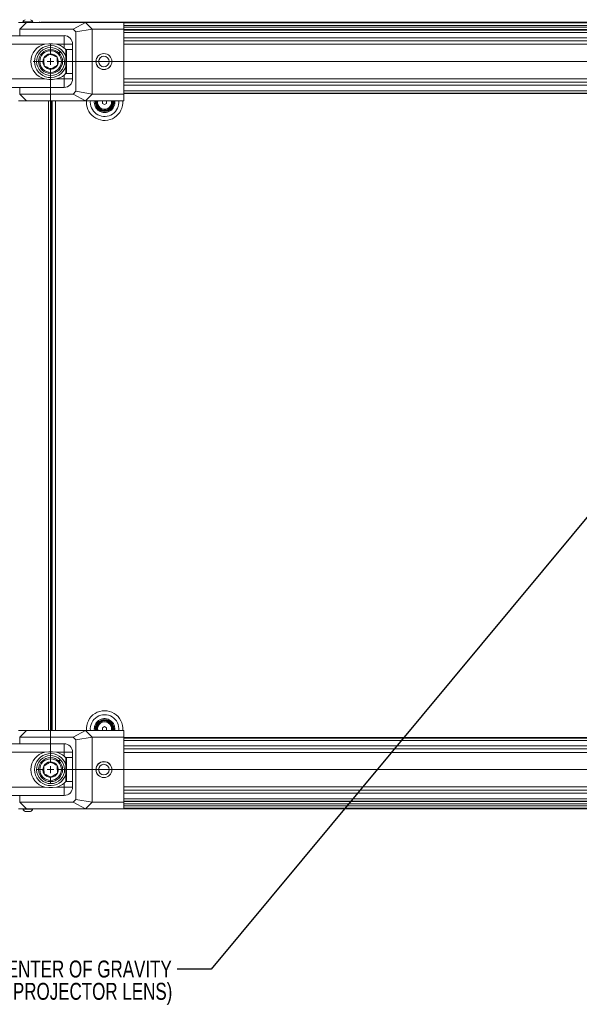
# Model space of a CAD drawing. Header units: millimetres. Extents: x 0 to 1118, y 0 to 864.
# Tile 165 of 256: x 184 to 289, y 586 to 770. Entities that reach past the tile are written whole.
import ezdxf

# ---------------------------------------------------------------- set-up
doc = ezdxf.new("R2010")
doc.units = ezdxf.units.MM
doc.styles.add('SLDTEXTSTYLE1', font='TXT', dxfattribs={"width": 0.75})
doc.dimstyles.new('SLDDIMSTYLE2', dxfattribs={"dimtxt": 0.18, "dimasz": 3.302, "dimexe": 0, "dimexo": 0.0625, "dimgap": 0, "dimtad": 0, "dimtih": 1, "dimtoh": 1, "dimdec": 0, "dimrnd": 1e-09, "dimzin": 0, "dimdsep": 46, "dimtxsty": 'Standard', "dimsah": 1, "dimcen": 0.09, "dimadec": 0, "dimazin": 0, "dimtfac": 3.302, "dimtdec": 0, "dimtofl": 0, "dimtmove": 0, "dimatfit": 3, "dimfxl": 1, "dimfrac": 2, "dimtolj": 1, "dimtzin": 0, "dimarcsym": 0})

# ---------------------------------------------------------------- blocks, each defined once
blk = doc.blocks.new('SW_NOTE_46')
at = {"color": 0, "linetype": 'Continuous', "lineweight": 0, "char_height": 3.175, "attachment_point": 3, "style": 'SLDTEXTSTYLE1'}
for s, insert in [('CENTER OF GRAVITY', (-1.01, 1.64)), ('(WITHOUT PROJECTOR LENS)', (-0.91, -2.54))]:
    blk.add_mtext(s, dxfattribs=dict(at, insert=insert))
blk = doc.blocks.new('SW_CENTERMARKSYMBOL_9')
at = {"color": 0, "linetype": 'Continuous', "lineweight": 0}
for p, q in [((0, 1.27), (0, 3.26)), ((196.25, 1.27), (196.25, 2.66)), ((-1.27, 0), (-3.26, 0)), ((0, 0), (-0.635, 0)), ((0, 0), (0, 0.635)), ((0, 0), (0, -0.635)), ((0, 0), (0.635, 0)), ((1.27, 0), (194.98, 0)), ((196.25, 0), (195.615, 0)), ((196.25, 0), (196.25, 0.635)), ((196.25, 0), (196.25, -0.635)), ((196.25, 0), (196.885, 0)), ((197.52, 0), (198.91, 0)), ((0, -131.48), (0, -1.27)), ((196.25, -131.48), (196.25, -1.27)), ((-1.27, -132.75), (-2.66, -132.75)), ((0, -132.75), (-0.635, -132.75)), ((0, -132.75), (0, -132.115)), ((0, -132.75), (0, -133.385)), ((0, -132.75), (0.635, -132.75)), ((1.27, -132.75), (194.98, -132.75)), ((196.25, -132.75), (195.615, -132.75)), ((196.25, -132.75), (196.25, -132.115)), ((196.25, -132.75), (196.25, -133.385)), ((196.25, -132.75), (196.885, -132.75)), ((197.52, -132.75), (198.91, -132.75)), ((0, -134.02), (0, -135.41)), ((196.25, -134.02), (196.25, -135.41))]:
    blk.add_line(p, q, dxfattribs=at)

msp = doc.modelspace()

# ---------------------------------------------------------------- linework, layer by layer
at = {"color": 7, "linetype": 'Continuous', "lineweight": 15}
for p, q in [((185.179, 769.887), (183.729, 769.887)), ((183.929, 768.637), (185.179, 769.887)), ((184.521, 769.977), (184.521, 769.912)), ((186.396, 769.977), (184.521, 769.977)), ((196.247, 769.887), (185.179, 769.887)), ((186.396, 769.912), (186.396, 769.977)), ((187.954, 769.912), (188.105, 769.912)), ((188.105, 769.912), (194.468, 769.912)), ((193.962, 768.637), (196.247, 769.887)), ((194.517, 769.912), (381.192, 769.912)), ((194.517, 769.912), (194.517, 769.887)), ((197.497, 768.637), (196.247, 769.887)), ((203.479, 769.887), (196.247, 769.887)), ((203.479, 768.637), (203.479, 769.887)), ((193.962, 768.637), (183.944, 768.637)), ((183.944, 767.387), (183.944, 768.637)), ((194.479, 768.12), (193.962, 768.637)), ((194.479, 768.12), (197.497, 768.637)), ((194.479, 768.12), (194.479, 756.955)), ((197.497, 756.437), (197.497, 768.637)), ((197.497, 768.637), (203.479, 768.637)), ((203.479, 756.437), (203.479, 768.637)), ((203.479, 768.537), (372.229, 768.537)), ((182.479, 767.387), (183.944, 767.387)), ((183.944, 767.387), (192.267, 767.387)), ((192.267, 767.387), (192.267, 765.8)), ((182.479, 765.8), (188.631, 765.8)), ((188.631, 765.8), (189.392, 765.887)), ((189.392, 765.887), (190.067, 765.887)), ((190.067, 765.887), (190.828, 765.8)), ((190.828, 765.8), (192.267, 765.8)), ((191.281, 764.167), (191.542, 764.436)), ((191.578, 764.401), (191.317, 764.132)), ((192.267, 765.8), (192.267, 765.064)), ((193.854, 765.8), (192.267, 765.8)), ((192.729, 764.787), (192.604, 764.662)), ((192.604, 760.412), (192.604, 764.662)), ((193.854, 764.787), (192.729, 764.787)), ((192.729, 764.787), (192.729, 760.311)), ((193.854, 759.275), (193.854, 765.8)), ((182.479, 759.275), (188.631, 759.275)), ((188.631, 759.275), (189.392, 759.187)), ((189.392, 759.187), (190.067, 759.187)), ((190.067, 759.187), (190.828, 759.275)), ((190.828, 759.275), (192.267, 759.275)), ((192.267, 760.011), (192.636, 760.419)), ((192.267, 759.275), (192.267, 760.011)), ((192.267, 757.687), (192.267, 759.275)), ((193.854, 759.275), (192.267, 759.275)), ((192.604, 760.412), (192.729, 760.287)), ((192.729, 760.311), (192.729, 760.287)), ((192.729, 760.287), (193.854, 760.287)), ((182.479, 757.687), (183.944, 757.687)), ((183.944, 757.687), (183.944, 756.437)), ((183.944, 757.687), (192.267, 757.687)), ((194.479, 756.955), (193.962, 756.437)), ((194.479, 756.955), (197.497, 756.437)), ((185.179, 755.187), (183.729, 755.187)), ((183.929, 756.437), (185.179, 755.187)), ((193.962, 756.437), (183.944, 756.437)), ((196.247, 755.187), (185.179, 755.187)), ((189.854, 755.187), (189.854, 637.137)), ((189.992, 755.187), (189.992, 637.137)), ((193.962, 756.437), (196.247, 755.187)), ((197.497, 756.437), (196.247, 755.187)), ((203.479, 755.187), (196.247, 755.187)), ((197.497, 756.437), (203.479, 756.437)), ((199.467, 755.136), (199.556, 755.187)), ((199.467, 754.689), (199.467, 755.136)), ((200.153, 755.187), (200.242, 755.136)), ((200.242, 755.136), (200.242, 754.689)), ((201.429, 754.912), (201.405, 755.187)), ((372.229, 756.537), (203.479, 756.537)), ((203.479, 756.437), (203.479, 755.187)), ((199.854, 754.465), (199.467, 754.689)), ((200.242, 754.689), (199.854, 754.465)), ((185.179, 637.137), (183.729, 637.137)), ((183.929, 635.887), (185.179, 637.137)), ((196.247, 637.137), (185.179, 637.137)), ((193.962, 635.887), (196.247, 637.137)), ((197.497, 635.887), (196.247, 637.137)), ((203.479, 637.137), (196.247, 637.137)), ((199.467, 637.636), (199.854, 637.86)), ((199.467, 637.189), (199.467, 637.636)), ((199.556, 637.137), (199.467, 637.189)), ((199.854, 637.86), (200.242, 637.636)), ((200.242, 637.189), (200.153, 637.137)), ((200.242, 637.636), (200.242, 637.189)), ((201.354, 637.412), (201.329, 637.137)), ((201.542, 637.412), (201.519, 637.137)), ((201.604, 637.412), (201.583, 637.137)), ((203.479, 635.887), (203.479, 637.137)), ((193.962, 635.887), (183.944, 635.887)), ((183.944, 634.637), (183.944, 635.887)), ((194.479, 635.37), (193.962, 635.887)), ((194.479, 635.37), (197.497, 635.887)), ((194.479, 635.37), (194.479, 624.205)), ((197.497, 623.687), (197.497, 635.887)), ((197.497, 635.887), (203.479, 635.887)), ((203.479, 623.687), (203.479, 635.887)), ((203.479, 635.787), (372.229, 635.787)), ((182.479, 634.637), (183.944, 634.637)), ((183.944, 634.637), (192.267, 634.637)), ((192.267, 634.637), (192.267, 633.05)), ((182.479, 633.05), (188.631, 633.05)), ((188.631, 633.05), (189.392, 633.137)), ((189.392, 633.137), (190.067, 633.137)), ((190.067, 633.137), (190.828, 633.05)), ((190.828, 633.05), (192.267, 633.05)), ((191.281, 631.417), (191.542, 631.686)), ((191.578, 631.651), (191.317, 631.382)), ((192.267, 633.05), (192.267, 632.314)), ((193.854, 633.05), (192.267, 633.05)), ((192.729, 632.037), (192.604, 631.912)), ((192.604, 627.662), (192.604, 631.912)), ((193.854, 632.037), (192.729, 632.037)), ((192.729, 632.037), (192.729, 627.561)), ((193.854, 626.525), (193.854, 633.05)), ((192.267, 627.261), (192.618, 627.649)), ((192.604, 627.662), (192.729, 627.537)), ((182.479, 626.525), (188.631, 626.525)), ((188.631, 626.525), (189.392, 626.437)), ((189.392, 626.437), (190.067, 626.437)), ((190.067, 626.437), (190.828, 626.525)), ((190.828, 626.525), (192.267, 626.525)), ((192.267, 626.525), (192.267, 627.261)), ((192.267, 624.937), (192.267, 626.525)), ((193.854, 626.525), (192.267, 626.525)), ((192.729, 627.561), (192.729, 627.537)), ((192.729, 627.537), (193.854, 627.537)), ((182.479, 624.937), (183.944, 624.937)), ((183.944, 624.937), (183.944, 623.687)), ((183.944, 624.937), (192.267, 624.937)), ((194.479, 624.205), (193.962, 623.687)), ((194.479, 624.205), (197.497, 623.687)), ((185.179, 622.437), (183.729, 622.437)), ((183.929, 623.687), (185.179, 622.437)), ((193.962, 623.687), (183.944, 623.687)), ((184.521, 622.412), (184.521, 622.347)), ((184.521, 622.347), (186.396, 622.347)), ((196.247, 622.437), (185.179, 622.437)), ((186.396, 622.347), (186.396, 622.412)), ((188.105, 622.412), (187.954, 622.412)), ((194.468, 622.412), (188.105, 622.412)), ((193.962, 623.687), (196.247, 622.437)), ((194.517, 622.412), (194.517, 622.437)), ((381.192, 622.412), (194.517, 622.412)), ((197.497, 623.687), (196.247, 622.437)), ((203.479, 622.437), (196.247, 622.437)), ((197.497, 623.687), (203.479, 623.687)), ((372.229, 623.787), (203.479, 623.787)), ((203.479, 623.687), (203.479, 622.437)), ((184.93, 621.942), (185.986, 621.942))]:
    msp.add_line(p, q, dxfattribs=at)
at = {"color": 9, "linetype": 'Continuous', "lineweight": 15}
for p, q in [((372.229, 769.766), (203.479, 769.766)), ((203.479, 769.309), (372.229, 769.309)), ((372.229, 768.955), (203.479, 768.955)), ((372.229, 768.447), (203.479, 768.447)), ((203.479, 768.003), (372.229, 768.003)), ((372.229, 766.981), (203.479, 766.981)), ((203.479, 766.404), (372.229, 766.404)), ((372.229, 765.77), (203.479, 765.77)), ((203.479, 759.305), (372.229, 759.305)), ((372.229, 758.671), (203.479, 758.671)), ((203.479, 758.094), (372.229, 758.094)), ((372.229, 757.072), (203.479, 757.072)), ((189.354, 637.137), (189.354, 755.187)), ((189.979, 755.187), (189.979, 637.137)), ((190.642, 755.187), (190.642, 637.137)), ((196.438, 754.912), (196.449, 755.187)), ((197.177, 754.912), (197.192, 755.187)), ((201.172, 754.912), (201.143, 755.187)), ((203.479, 756.627), (372.229, 756.627)), ((201.792, 637.412), (201.772, 637.137)), ((372.229, 635.697), (203.479, 635.697)), ((203.479, 635.253), (372.229, 635.253)), ((372.229, 634.231), (203.479, 634.231)), ((203.479, 633.654), (372.229, 633.654)), ((372.229, 633.02), (203.479, 633.02)), ((203.479, 626.555), (372.229, 626.555)), ((372.229, 625.921), (203.479, 625.921)), ((203.479, 625.344), (372.229, 625.344)), ((372.229, 624.322), (203.479, 624.322)), ((203.479, 623.877), (372.229, 623.877)), ((203.479, 623.369), (372.229, 623.369)), ((372.229, 623.016), (203.479, 623.016)), ((203.479, 622.559), (372.229, 622.559))]:
    msp.add_line(p, q, dxfattribs=at)
at = {"color": 7, "linetype": 'Continuous', "lineweight": 15, "flags": 128}
for points in [[(187.761, 769.887), (187.702, 769.903), (187.604, 769.912)], [(187.761, 622.437), (187.702, 622.422), (187.604, 622.412)]]:
    msp.add_lwpolyline(points, dxfattribs=at)
at = {"color": 9, "linetype": 'Continuous', "lineweight": 15, "flags": 128}
for points in [[(187.954, 769.912), (188.023, 769.903), (188.065, 769.887)], [(188.065, 622.437), (188.023, 622.422), (187.954, 622.412)]]:
    msp.add_lwpolyline(points, dxfattribs=at)
at = {"color": 7, "linetype": 'Continuous', "lineweight": 15}
for centre, radius in [((189.729, 762.537), 2.25), ((189.729, 762.537), 2.025), ((199.729, 762.537), 1.5), ((199.729, 762.537), 1.485), ((199.729, 762.537), 0.992), ((189.729, 629.787), 2.25), ((189.729, 629.787), 2.025), ((199.729, 629.787), 1.5), ((199.729, 629.787), 1.485), ((199.729, 629.787), 0.992)]:
    msp.add_circle(centre, radius, dxfattribs=at)
for centre, radius, start, end in [((185.458, 769.439), 1.081, 119.2162, 150.11785), ((185.458, 769.439), 1.081, 29.88215, 60.7838), ((192.267, 765.8), 1.588, 0, 90), ((189.392, 762.537), 3.35, 103.12409, 256.87591), ((189.729, 762.537), 3, 16.59784, 343.40216), ((189.729, 762.537), 2.625, 46.3178, 45.22643), ((190.067, 762.537), 3.35, 48.95007, 76.87591), ((189.729, 762.537), 1.443, 153.17836, 213.17836), ((189.729, 762.537), 1.443, 93.17836, 153.17836), ((189.729, 762.537), 1.443, 33.17836, 93.17836), ((189.729, 762.537), 1.443, 333.17836, 33.17836), ((189.729, 762.537), 1.443, 213.17836, 273.17836), ((189.729, 762.537), 1.443, 273.17836, 333.17836), ((190.067, 762.537), 3.35, 283.12409, 311.04993), ((192.267, 759.275), 1.588, 270, 0), ((199.854, 754.912), 1.75, 170.9589, 9.0411), ((199.854, 754.912), 1.688, 170.62108, 9.37892), ((199.854, 754.912), 1.575, 169.94443, 0), ((199.854, 754.912), 1.5, 169.43602, 10.56398), ((199.854, 637.412), 1.75, 0, 189.0411), ((199.854, 637.412), 1.688, 0, 189.37892), ((199.854, 637.412), 1.575, 349.94443, 190.05557), ((199.854, 637.412), 1.5, 0, 190.56398), ((192.267, 633.05), 1.588, 0, 90), ((189.392, 629.787), 3.35, 103.12409, 256.87591), ((189.729, 629.787), 3, 16.59784, 343.40216), ((189.729, 629.787), 2.625, 46.3178, 45.22643), ((190.067, 629.787), 3.35, 48.95007, 76.87591), ((189.729, 629.787), 1.443, 153.17836, 213.17836), ((189.729, 629.787), 1.443, 93.17836, 153.17836), ((189.729, 629.787), 1.443, 33.17836, 93.17836), ((189.729, 629.787), 1.443, 333.17836, 33.17836), ((189.729, 629.787), 1.443, 213.17836, 273.17836), ((189.729, 629.787), 1.443, 273.17836, 333.17836), ((190.067, 629.787), 3.35, 283.12409, 311.04993), ((192.267, 626.525), 1.588, 270, 0), ((185.458, 622.886), 1.081, 209.88215, 240.7838), ((185.458, 622.886), 1.081, 299.2162, 330.11785)]:
    msp.add_arc(centre, radius, start, end, dxfattribs=at)
at = {"color": 9, "linetype": 'Continuous', "lineweight": 15}
for centre, radius, start, end in [((199.854, 754.912), 3.417, 180, 4.6168), ((199.854, 754.912), 2.677, 180, 5.8962), ((199.854, 754.912), 1.938, 171.84014, 8.15986), ((199.854, 754.912), 1.318, 167.95614, 0), ((199.854, 637.412), 3.417, 355.3832, 184.6168), ((199.854, 637.412), 2.677, 354.1038, 185.8962), ((199.854, 637.412), 1.938, 0, 188.15986), ((199.854, 637.412), 1.318, 347.95614, 192.04386)]:
    msp.add_arc(centre, radius, start, end, dxfattribs=at)
at = {"color": 7, "linetype": 'Continuous', "lineweight": 15}
for centre, major_axis, ratio, start_param, end_param in [((194.468, 769.412), (0, 0.5), 0.0174551, 5.9656249, 6.2831853), ((187.479, 773.637), (4.619, 4.619), 0.4142136, 3.5301323, 3.5342917), ((187.479, 751.437), (-4.619, 4.619), 0.4142136, 5.8904862, 5.8946457), ((187.479, 640.887), (4.619, 4.619), 0.4142136, 3.5301323, 3.5342917), ((187.479, 618.687), (-4.619, 4.619), 0.4142136, 5.8904862, 5.8946457), ((194.468, 622.912), (0, 0.5), 0.0174551, 3.1415927, 3.4591531)]:
    msp.add_ellipse(centre, major_axis=major_axis, ratio=ratio, start_param=start_param, end_param=end_param, dxfattribs=at)
for points, knots in [([(192.631, 764.689), (192.621, 764.702), (192.518, 764.84), (192.386, 764.958), (192.267, 765.064)], [0, 0, 0, 0, 0.098449, 1, 1, 1, 1]), ([(189.649, 763.979), (189.581, 763.934), (189.388, 763.808), (189.032, 763.575), (188.688, 763.35), (188.501, 763.227), (188.441, 763.189)], [0, 0, 0, 0, 0.18094225, 0.50629258, 0.84397451, 1, 1, 1, 1]), ([(188.441, 763.189), (188.447, 763.09), (188.458, 762.889), (188.479, 762.516), (188.501, 762.117), (188.515, 761.861), (188.521, 761.747)], [0, 0, 0, 0, 0.2164575, 0.4403159, 0.7519042, 1, 1, 1, 1]), ([(190.938, 763.327), (190.849, 763.372), (190.67, 763.463), (190.337, 763.631), (189.979, 763.812), (189.751, 763.927), (189.649, 763.979)], [0, 0, 0, 0, 0.21645753, 0.44031588, 0.75190421, 1, 1, 1, 1]), ([(191.018, 761.886), (191.012, 761.985), (191.001, 762.186), (190.98, 762.558), (190.958, 762.958), (190.944, 763.214), (190.938, 763.327)], [0, 0, 0, 0, 0.2164575, 0.4403159, 0.7519042, 1, 1, 1, 1]), ([(188.521, 761.747), (188.61, 761.703), (188.789, 761.612), (189.122, 761.444), (189.479, 761.263), (189.708, 761.147), (189.809, 761.096)], [0, 0, 0, 0, 0.2164575, 0.4403159, 0.7519042, 1, 1, 1, 1]), ([(189.809, 761.096), (189.869, 761.135), (190.056, 761.257), (190.4, 761.482), (190.756, 761.715), (190.949, 761.841), (191.018, 761.886)], [0, 0, 0, 0, 0.1560255, 0.4937074, 0.8190578, 1, 1, 1, 1]), ([(192.631, 631.939), (192.621, 631.952), (192.518, 632.09), (192.386, 632.208), (192.267, 632.314)], [0, 0, 0, 0, 0.098449, 1, 1, 1, 1]), ([(189.649, 631.229), (189.581, 631.184), (189.388, 631.058), (189.032, 630.825), (188.688, 630.6), (188.501, 630.477), (188.441, 630.439)], [0, 0, 0, 0, 0.1809422, 0.5062926, 0.8439745, 1, 1, 1, 1]), ([(188.441, 630.439), (188.447, 630.34), (188.458, 630.139), (188.479, 629.766), (188.501, 629.367), (188.515, 629.111), (188.521, 628.997)], [0, 0, 0, 0, 0.21645753, 0.44031588, 0.75190421, 1, 1, 1, 1]), ([(190.938, 630.577), (190.849, 630.622), (190.67, 630.713), (190.337, 630.881), (189.979, 631.062), (189.751, 631.177), (189.649, 631.229)], [0, 0, 0, 0, 0.2164575, 0.4403159, 0.7519042, 1, 1, 1, 1]), ([(191.018, 629.136), (191.012, 629.235), (191.001, 629.436), (190.98, 629.808), (190.958, 630.208), (190.944, 630.464), (190.938, 630.577)], [0, 0, 0, 0, 0.2164575, 0.4403159, 0.7519042, 1, 1, 1, 1]), ([(188.521, 628.997), (188.61, 628.953), (188.789, 628.862), (189.122, 628.694), (189.479, 628.513), (189.708, 628.397), (189.809, 628.346)], [0, 0, 0, 0, 0.2164575, 0.4403159, 0.7519042, 1, 1, 1, 1]), ([(189.809, 628.346), (189.869, 628.385), (190.056, 628.507), (190.4, 628.732), (190.756, 628.965), (190.949, 629.091), (191.018, 629.136)], [0, 0, 0, 0, 0.1560255, 0.4937074, 0.8190578, 1, 1, 1, 1])]:
    msp.add_open_spline(points, degree=3, knots=knots, dxfattribs=at)

# ---------------------------------------------------------------- block references
at = {"color": 7, "linetype": 'Continuous', "lineweight": 0}
for name, p in [('SW_CENTERMARKSYMBOL_9', (189.729, 762.537)), ('SW_NOTE_46', (213.471, 592.35))]:
    msp.add_blockref(name, p, dxfattribs=at)

# ---------------------------------------------------------------- leaders
msp.add_leader([(294.882, 682.603), (219.821, 592.35), (213.471, 592.35)], dimstyle='SLDDIMSTYLE2', dxfattribs=at)

doc.saveas('drawing.dxf')
